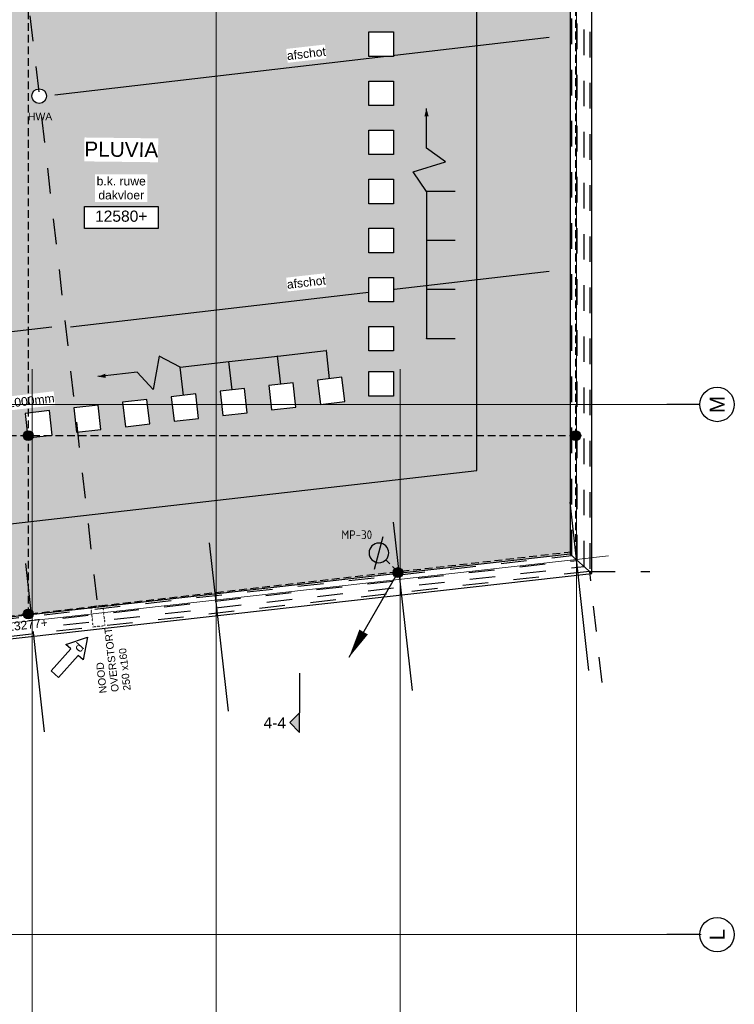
# Model space of a CAD drawing. Extents: x -38005 to 156061, y -31182 to 68140.
# Tile 38 of 48: x 87883 to 102450, y 1984 to 22044. Entities that reach past the tile are written whole.
import ezdxf
from ezdxf.enums import TextEntityAlignment as Align

# ---------------------------------------------------------------- set-up
doc = ezdxf.new("R2010")
doc.units = 0
doc.header["$LTSCALE"] = 50
doc.set_wipeout_variables(frame=1)
for name, pattern in [('HIDDEN2', [4.7625, 3.175, -1.5875]), ('STYLE_01', [0.41664, 0.20828, -0.20836]), ('STYLE_11', [5, 3.888855, -0.416718, 0.277786, -0.416641]), ('STYLE_13', [0.196838, 0.039368, -0.157471])]:
    doc.linetypes.add(name, pattern=pattern)
doc.layers.get('0').update_dxf_attribs({"linetype": 'CONTINUOUS'})
for name, color, linetype in [('AB$1A---_ATTRIB035', 8, 'CONTINUOUS'), ('AB$1A---_ATTRIB050', 8, 'CONTINUOUS'), ('AL$1A---_ALGEMEEN', 8, 'CONTINUOUS'), ('AM$1A---_ARCERING', 8, 'CONTINUOUS'), ('AT$1A---_TEKST025', 8, 'CONTINUOUS'), ('AT$1A---_TEKST035', 8, 'CONTINUOUS'), ('AT$1A---_TEKST070', 8, 'CONTINUOUS'), ('AT$1A---_TEKST100', 8, 'CONTINUOUS'), ('BOUWKUNDIG', 8, 'CONTINUOUS'), ('EL6121--', 3, 'CONTINUOUS')]:
    doc.layers.add(name, color=color, linetype=linetype)
doc.layers.add('stramienen', color=1, linetype='CONTINUOUS', lineweight=15)
doc.styles.add('Arial', font='ARIAL.TTF')
doc.styles.add('BURO-018', font='ISO.shx', dxfattribs={"height": 90})
doc.styles.add('Helvetica', font='txt')
doc.styles.add('ISO18', font='iso', dxfattribs={"height": 180})
doc.styles.get("Standard").update_dxf_attribs({"font": 'ISOCP'})
doc.dimstyles.new('VyA', dxfattribs={"dimtxt": 2.272868, "dimasz": 2.120801, "dimexe": 1.5, "dimexo": 1.59, "dimgap": 0.5, "dimtad": 1, "dimdec": 0, "dimzin": 11, "dimtxsty": 'Arial', "dimblk": 'VW_SLASH', "dimcen": 0, "dimdle": 1, "dimazin": 0, "dimtfac": 0.8, "dimtdec": 0, "dimtix": 1, "dimtmove": 0, "dimatfit": 0, "dimldrblk": 'VW_FILLEDARROW', "dimfxl": 0, "dimfrac": 2, "dimtolj": 1, "dimtzin": 11, "dimarcsym": 0})

# ---------------------------------------------------------------- blocks, each defined once
blk = doc.blocks.new('E00169')
at = {"color": 0, "linetype": 'Continuous'}
blk.add_line((0, 0), (-5, -8.66), dxfattribs=at)
at = {"color": 0, "const_width": 0.5}
blk.add_lwpolyline([(-0.25, 0, 1), (0.25, 0, 1)], format="xyb", close=True, dxfattribs=at)
at = {"color": 0, "linetype": 'Continuous'}
blk.add_lwpolyline([(-5, -8.66, 0, 1, 0), (-3.5, -6.06, 1, 1, 0)], format="xyseb", dxfattribs=at)
blk.add_circle((0, 0), 0.5, dxfattribs=at)
blk = doc.blocks.new('tegel 500x500')
at = {"color": 0}
blk.add_wipeout([(-250, 250), (250, 250), (250, -250), (-250, -250)], dxfattribs=at).dxf.layer = 'AL$1A---_ALGEMEEN'
at = {"layer": 'AL$1A---_ALGEMEEN', "color": 0}
blk.add_lwpolyline([(-250, 250), (250, 250), (250, -250), (-250, -250)], close=True, dxfattribs=at)
blk = doc.blocks.new('hwa dak')
at = {"layer": 'AT$1A---_TEKST100', "insert": (19, -340), "char_height": 151.52, "attachment_point": 2, "line_spacing_factor": 0.967741, "style": 'Arial'}
blk.add_mtext('{\\C256;\\lHWA}', dxfattribs=at)
at = {"color": 0}
blk.add_wipeout([(52, 141), (55, 139), (59, 138), (62, 137), (65, 135), (69, 133), (72, 132), (75, 130), (78, 128), (81, 126), (84, 124), (87, 122), (90, 120), (93, 117), (96, 115), (99, 113), (102, 110), (104, 108), (107, 105), (110, 102), (112, 100), (114, 97), (117, 94), (119, 91), (121, 88), (123, 85), (125, 82), (127, 79), (129, 76), (131, 73), (133, 69), (135, 66), (136, 63), (138, 60), (139, 56), (140, 53), (142, 49), (143, 46), (144, 42), (145, 39), (146, 35), (147, 32), (147, 28), (148, 24), (149, 21), (149, 17), (149, 13), (150, 10), (150, 6), (150, 2), (150, -1), (150, -5), (150, -9), (149, -12), (149, -16), (149, -20), (148, -23), (148, -27), (147, -31), (146, -34), (145, -38), (144, -41), (143, -45), (142, -48), (141, -52), (139, -55), (138, -59), (137, -62), (135, -65), (133, -69), (132, -72), (130, -75), (128, -78), (126, -81), (124, -84), (122, -87), (120, -90), (117, -93), (115, -96), (113, -99), (110, -102), (108, -104), (105, -107), (102, -110), (100, -112), (97, -114), (94, -117), (91, -119), (88, -121), (85, -123), (82, -125), (79, -127), (76, -129), (73, -131), (69, -133), (66, -135), (63, -136), (60, -138), (56, -139), (53, -140), (49, -142), (46, -143), (42, -144), (39, -145), (35, -146), (32, -147), (28, -147), (24, -148), (21, -149), (17, -149), (13, -149), (10, -150), (6, -150), (2, -150), (-1, -150), (-5, -150), (-9, -150), (-12, -149), (-16, -149), (-20, -149), (-23, -148), (-27, -148), (-31, -147), (-34, -146), (-38, -145), (-41, -144), (-45, -143), (-48, -142), (-52, -141), (-55, -139), (-59, -138), (-62, -137), (-65, -135), (-69, -133), (-72, -132), (-75, -130), (-78, -128), (-81, -126), (-84, -124), (-87, -122), (-90, -120), (-93, -117), (-96, -115), (-99, -113), (-102, -110), (-104, -108), (-107, -105), (-110, -102), (-112, -100), (-114, -97), (-117, -94), (-119, -91), (-121, -88), (-123, -85), (-125, -82), (-127, -79), (-129, -76), (-131, -73), (-133, -69), (-135, -66), (-136, -63), (-138, -60), (-139, -56), (-140, -53), (-142, -49), (-143, -46), (-144, -42), (-145, -39), (-146, -35), (-147, -32), (-147, -28), (-148, -24), (-149, -21), (-149, -17), (-149, -13), (-150, -10), (-150, -6), (-150, -2), (-150, 1), (-150, 5), (-150, 9), (-149, 12), (-149, 16), (-149, 20), (-148, 23), (-148, 27), (-147, 31), (-146, 34), (-145, 38), (-144, 41), (-143, 45), (-142, 48), (-141, 52), (-139, 55), (-138, 59), (-137, 62), (-135, 65), (-133, 69), (-132, 72), (-130, 75), (-128, 78), (-126, 81), (-124, 84), (-122, 87), (-120, 90), (-117, 93), (-115, 96), (-113, 99), (-110, 102), (-108, 104), (-105, 107), (-102, 110), (-100, 112), (-97, 114), (-94, 117), (-91, 119), (-88, 121), (-85, 123), (-82, 125), (-79, 127), (-76, 129), (-73, 131), (-69, 133), (-66, 135), (-63, 136), (-60, 138), (-56, 139), (-53, 140), (-49, 142), (-46, 143), (-42, 144), (-39, 145), (-35, 146), (-32, 147), (-28, 147), (-24, 148), (-21, 149), (-17, 149), (-13, 149), (-10, 150), (-6, 150), (-2, 150), (1, 150), (5, 150), (9, 150), (12, 149), (16, 149), (20, 149), (23, 148), (27, 148), (31, 147), (34, 146), (38, 145), (41, 144), (45, 143), (48, 142)], dxfattribs=at).dxf.layer = 'AL$1A---_ALGEMEEN'
at = {"layer": 'AL$1A---_ALGEMEEN', "color": 0}
blk.add_circle((0, 0), 150, dxfattribs=at)
blk = doc.blocks.new('peilmaat plg klein')
at = {"layer": 'AL$1A---_ALGEMEEN', "color": 0, "flags": 1}
for tag, p in [('onderdeel', (-750, -634)), ('patchnr', (-750, -1043)), ('toestelnr', (-750, -1452))]:
    blk.add_attdef(tag, p, '', height=227, dxfattribs=at)
at = {"color": 0}
blk.add_wipeout([(-750, 225), (750, 225), (750, -225), (-750, -225)], dxfattribs=at).dxf.layer = 'AL$1A---_ALGEMEEN'
at = {"layer": 'AL$1A---_ALGEMEEN', "color": 0}
blk.add_lwpolyline([(-750, 225), (750, 225), (750, -225), (-750, -225)], close=True, dxfattribs=at)
at = {"layer": 'AL$1A---_ALGEMEEN', "color": 0, "style": 'Arial'}
blk.add_attdef('peil', text='', height=227, dxfattribs=at).set_placement((0, 141), align=Align.TOP_CENTER)
blk = doc.blocks.new('Group-25')
at = {"layer": 'AL$1A---_ALGEMEEN', "color": 0}
for p, q in [((43098.1453, -19694.7678), (42713.1257, -16266.3192)), ((39502.7462, -20098.5362), (39117.7266, -16670.0876)), ((35752.8184, -20519.6584), (35367.7988, -17091.2098)), ((32002.8906, -20940.7806), (31617.871, -17512.332))]:
    blk.add_line(p, q, dxfattribs=at)
blk = doc.blocks.new('Group-26')
at = {"layer": 'AL$1A---_ALGEMEEN', "color": 0, "xscale": -1, "rotation": 96.52000000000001}
for p in [(36850, -14110), (37844, -13996), (35857, -14223), (33870, -14450), (34863, -14337), (31883, -14677), (32876, -14564)]:
    blk.add_blockref('tegel 500x500', p, dxfattribs=at)
blk = doc.blocks.new('Group-41')
at = {"layer": 'AL$1A---_ALGEMEEN', "color": 0}
blk.add_line((33265, -13686), (33087, -13707), dxfattribs=at)
blk.add_lwpolyline([(34766, -13515), (34338, -13292), (34214, -13971), (33891, -13615), (33176, -13697)], dxfattribs=at)
blk.add_solid([(33087, -13707), (33240, -13648), (33249, -13733)], dxfattribs=at)
blk = doc.blocks.new('VW_SLASH')
at = {"layer": 'AL$1A---_ALGEMEEN', "color": 0, "linetype": 'ByBlock', "lineweight": -2}
blk.add_line((0, 0), (-1, 0), dxfattribs=at)
at = {"layer": 'AL$1A---_ALGEMEEN', "color": 0, "linetype": 'ByBlock', "lineweight": 5}
blk.add_line((0.5, 0.5), (-0.5, -0.5), dxfattribs=at)
blk = doc.blocks.new('*D143')
at = {"layer": 'AL$1A---_ALGEMEEN', "color": 0, "lineweight": -2}
for p, q in [((36756, -13288), (37746, -13175)), ((37814, -13752), (37748, -13173)), ((36820, -13865), (36754, -13286))]:
    blk.add_line(p, q, dxfattribs=at)
at = {"layer": 'AL$1A---_ALGEMEEN', "color": 0, "lineweight": -2, "xscale": 2.12080078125, "yscale": 2.12080078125, "zscale": 2.12080078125}
for p, rotation in [((37748, -13174), 6.517107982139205), ((36754, -13288), 186.5171079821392)]:
    blk.add_blockref('VW_SLASH', p, dxfattribs=dict(at, rotation=rotation))
at = {"layer": 'AT$1A---_TEKST025', "insert": (37248, -13205), "char_height": 2.27, "attachment_point": 5, "rotation": 6.5171, "style": 'Arial'}
blk.add_mtext('\\A1;50000', dxfattribs=at)
blk = doc.blocks.new('VW_FILLEDARROW')
at = {"layer": 'AL$1A---_ALGEMEEN', "color": 0, "lineweight": -2}
blk.add_solid([(0, 0), (0.5, 0.5), (0.5, -0.5)], dxfattribs=at)
blk = doc.blocks.new('*D144')
at = {"layer": 'AL$1A---_ALGEMEEN', "color": 0, "lineweight": -2}
for p, q in [((35827, -13979), (35760, -13400)), ((35763, -13401), (36752, -13288)), ((36820, -13865), (36754, -13286))]:
    blk.add_line(p, q, dxfattribs=at)
at = {"layer": 'AL$1A---_ALGEMEEN', "color": 0, "lineweight": -2, "xscale": 2.12080078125, "yscale": 2.12080078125, "zscale": 2.12080078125}
for p, rotation in [((35761, -13401), 186.5171079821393), ((36754, -13288), 6.517107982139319)]:
    blk.add_blockref('VW_SLASH', p, dxfattribs=dict(at, rotation=rotation))
at = {"layer": 'AT$1A---_TEKST025', "insert": (36254, -13319), "char_height": 2.27, "attachment_point": 5, "rotation": 6.5171, "style": 'Arial'}
blk.add_mtext('\\A1;50000', dxfattribs=at)
blk = doc.blocks.new('*D145')
at = {"layer": 'AL$1A---_ALGEMEEN', "color": 0, "lineweight": -2}
for p, q in [((34769, -13515), (35759, -13402)), ((35827, -13979), (35760, -13400)), ((34833, -14092), (34767, -13513))]:
    blk.add_line(p, q, dxfattribs=at)
at = {"layer": 'AL$1A---_ALGEMEEN', "color": 0, "lineweight": -2, "xscale": 2.12080078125, "yscale": 2.12080078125, "zscale": 2.12080078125}
for p, rotation in [((35761, -13401), 6.517107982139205), ((34767, -13515), 186.5171079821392)]:
    blk.add_blockref('VW_SLASH', p, dxfattribs=dict(at, rotation=rotation))
at = {"layer": 'AT$1A---_TEKST025', "insert": (35261, -13432), "char_height": 2.27, "attachment_point": 5, "rotation": 6.5171, "style": 'Arial'}
blk.add_mtext('\\A1;50000', dxfattribs=at)
blk = doc.blocks.new('Group-43')
at = {"layer": 'AL$1A---_ALGEMEEN', "color": 0}
blk.add_line((39788, -8423), (39788, -8243), dxfattribs=at)
blk.add_lwpolyline([(39788, -9933), (39518, -9533), (40178, -9333), (39788, -9053), (39788, -8333)], dxfattribs=at)
blk.add_solid([(39788, -8243), (39831, -8402), (39745, -8402)], dxfattribs=at)
blk = doc.blocks.new('*D146')
at = {"layer": 'AL$1A---_ALGEMEEN', "color": 0, "lineweight": -2}
for p, q in [((40369, -11935), (39787, -11935)), ((39788, -11937), (39788, -12933)), ((40369, -12935), (39787, -12935))]:
    blk.add_line(p, q, dxfattribs=at)
at = {"layer": 'AL$1A---_ALGEMEEN', "color": 0, "lineweight": -2, "xscale": 2.12080078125, "yscale": 2.12080078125, "zscale": 2.12080078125}
for p, rotation in [((39788, -11935), 90), ((39788, -12935), 270)]:
    blk.add_blockref('VW_SLASH', p, dxfattribs=dict(at, rotation=rotation))
at = {"layer": 'AT$1A---_TEKST025', "insert": (39762, -12435), "char_height": 2.27, "attachment_point": 5, "rotation": 90, "style": 'Arial'}
blk.add_mtext('\\A1;50000', dxfattribs=at)
blk = doc.blocks.new('*D147')
at = {"layer": 'AL$1A---_ALGEMEEN', "color": 0, "lineweight": -2}
for p, q in [((40369, -10935), (39787, -10935)), ((39788, -10937), (39788, -11933)), ((40369, -11935), (39787, -11935))]:
    blk.add_line(p, q, dxfattribs=at)
at = {"layer": 'AL$1A---_ALGEMEEN', "color": 0, "lineweight": -2, "xscale": 2.12080078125, "yscale": 2.12080078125, "zscale": 2.12080078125}
for p, rotation in [((39788, -10935), 90), ((39788, -11935), 270)]:
    blk.add_blockref('VW_SLASH', p, dxfattribs=dict(at, rotation=rotation))
at = {"layer": 'AT$1A---_TEKST025', "insert": (39762, -11435), "char_height": 2.27, "attachment_point": 5, "rotation": 90, "style": 'Arial'}
blk.add_mtext('\\A1;50000', dxfattribs=at)
blk = doc.blocks.new('*D148')
at = {"layer": 'AL$1A---_ALGEMEEN', "color": 0, "lineweight": -2}
for p, q in [((40369, -9935), (39787, -9935)), ((39788, -9937), (39788, -10933)), ((40369, -10935), (39787, -10935))]:
    blk.add_line(p, q, dxfattribs=at)
at = {"layer": 'AL$1A---_ALGEMEEN', "color": 0, "lineweight": -2, "xscale": 2.12080078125, "yscale": 2.12080078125, "zscale": 2.12080078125}
for p, rotation in [((39788, -9935), 90), ((39788, -10935), 270)]:
    blk.add_blockref('VW_SLASH', p, dxfattribs=dict(at, rotation=rotation))
at = {"layer": 'AT$1A---_TEKST025', "insert": (39762, -10435), "char_height": 2.27, "attachment_point": 5, "rotation": 90, "style": 'Arial'}
blk.add_mtext('\\A1;50000', dxfattribs=at)
blk = doc.blocks.new('wijz. pijl 01')
at = {"color": 0}
blk.add_wipeout([(1005, 102), (1005, -102), (405, -102), (405, -234), (0, 0), (405, 234), (405, 102)], dxfattribs=at).dxf.layer = 'AL$1A---_ALGEMEEN'
at = {"layer": 'AL$1A---_ALGEMEEN', "color": 0}
blk.add_lwpolyline([(1005, 102), (1005, -102), (405, -102), (405, -234), (0, 0), (405, 234), (405, 102)], close=True, dxfattribs=at)
at = {"layer": 'AL$1A---_ALGEMEEN', "color": 0, "style": 'Helvetica'}
blk.add_attdef('datum', text='', height=190, dxfattribs=at).set_placement((274, 1), align=Align.MIDDLE_CENTER)
blk = doc.blocks.new('noodoverstort 420')
at = {"layer": 'AL$1A---_ALGEMEEN', "color": 0, "linetype": 'STYLE_13'}
blk.add_lwpolyline([(-400, 120), (20, 120), (20, -120), (-400, -120)], close=True, dxfattribs=at)
at = {"layer": 'AT$1A---_TEKST100', "insert": (-1763, 144), "char_height": 151.52, "attachment_point": 1, "line_spacing_factor": 0.967741, "style": 'Arial'}
blk.add_mtext('{\\C256;\\lNOOD\\POVERSTORT\\P250 x160}', dxfattribs=at)
blk = doc.blocks.new('Group-49')
at = {"layer": 'AL$1A---_ALGEMEEN', "color": 0, "rotation": 96.40168669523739}
blk.add_blockref('noodoverstort 420', (33070, -18399), dxfattribs=at)
blk = doc.blocks.new('Group-50')
at = {"color": 0, "linetype": 'Continuous'}
for points in [[(45712, -13925), (45721, -13925), (45730, -13925), (45738, -13926), (45747, -13927), (45755, -13928), (45764, -13929), (45772, -13930), (45781, -13932), (45789, -13934), (45797, -13935), (45806, -13938), (45814, -13940), (45822, -13943), (45830, -13945), (45838, -13948), (45846, -13952), (45854, -13955), (45862, -13959), (45870, -13962), (45877, -13966), (45885, -13970), (45892, -13975), (45900, -13979), (45907, -13984), (45914, -13989), (45921, -13994), (45928, -13999), (45934, -14004), (45941, -14010), (45947, -14016), (45954, -14022), (45960, -14028), (45966, -14034), (45972, -14040), (45977, -14046), (45983, -14053), (45988, -14060), (45993, -14067), (45999, -14073), (46003, -14081), (46008, -14088), (46013, -14095), (46017, -14102), (46021, -14110), (46025, -14118), (46029, -14125), (46032, -14133), (46036, -14141), (46039, -14149), (46042, -14157), (46045, -14165), (46047, -14173), (46050, -14182), (46052, -14190), (46054, -14198), (46056, -14207), (46057, -14215), (46059, -14224), (46060, -14232), (46061, -14241), (46061, -14249), (46062, -14258), (46062, -14266), (46062, -14275), (46062, -14284), (46062, -14292), (46061, -14301), (46061, -14309), (46060, -14318), (46059, -14326), (46057, -14335), (46056, -14343), (46054, -14352), (46052, -14360), (46050, -14368), (46047, -14377), (46045, -14385), (46042, -14393), (46039, -14401), (46036, -14409), (46032, -14417), (46029, -14425), (46025, -14432), (46021, -14440), (46017, -14448), (46013, -14455), (46008, -14462), (46003, -14469), (45999, -14477), (45993, -14483), (45988, -14490), (45983, -14497), (45977, -14504), (45972, -14510), (45966, -14516), (45960, -14522), (45954, -14528), (45947, -14534), (45941, -14540), (45934, -14546), (45928, -14551), (45921, -14556), (45914, -14561), (45907, -14566), (45900, -14571), (45892, -14575), (45885, -14580), (45877, -14584), (45870, -14588), (45862, -14591), (45854, -14595), (45846, -14598), (45838, -14602), (45830, -14605), (45822, -14607), (45814, -14610), (45806, -14612), (45797, -14615), (45789, -14616), (45781, -14618), (45772, -14620), (45764, -14621), (45755, -14622), (45747, -14623), (45738, -14624), (45730, -14625), (45721, -14625), (45712, -14625), (45704, -14625), (45695, -14625), (45687, -14624), (45678, -14623), (45670, -14622), (45661, -14621), (45653, -14620), (45644, -14618), (45636, -14616), (45627, -14615), (45619, -14612), (45611, -14610), (45603, -14607), (45594, -14605), (45586, -14602), (45578, -14598), (45571, -14595), (45563, -14591), (45555, -14588), (45547, -14584), (45540, -14580), (45532, -14575), (45525, -14571), (45518, -14566), (45511, -14561), (45504, -14556), (45497, -14551), (45490, -14546), (45484, -14540), (45477, -14534), (45471, -14528), (45465, -14522), (45459, -14516), (45453, -14510), (45447, -14504), (45442, -14497), (45436, -14490), (45431, -14483), (45426, -14477), (45421, -14469), (45417, -14462), (45412, -14455), (45408, -14448), (45404, -14440), (45400, -14432), (45396, -14425), (45392, -14417), (45389, -14409), (45386, -14401), (45383, -14393), (45380, -14385), (45377, -14377), (45375, -14368), (45373, -14360), (45371, -14352), (45369, -14343), (45368, -14335), (45366, -14326), (45365, -14318), (45364, -14309), (45363, -14301), (45363, -14292), (45362, -14284), (45362, -14275), (45362, -14266), (45363, -14258), (45363, -14249), (45364, -14241), (45365, -14232), (45366, -14224), (45368, -14215), (45369, -14207), (45371, -14198), (45373, -14190), (45375, -14182), (45377, -14173), (45380, -14165), (45383, -14157), (45386, -14149), (45389, -14141), (45392, -14133), (45396, -14125), (45400, -14118), (45404, -14110), (45408, -14102), (45412, -14095), (45417, -14088), (45421, -14081), (45426, -14073), (45431, -14067), (45436, -14060), (45442, -14053), (45447, -14046), (45453, -14040), (45459, -14034), (45465, -14028), (45471, -14022), (45477, -14016), (45484, -14010), (45490, -14004), (45497, -13999), (45504, -13994), (45511, -13989), (45518, -13984), (45525, -13979), (45532, -13975), (45540, -13970), (45547, -13966), (45555, -13962), (45563, -13959), (45571, -13955), (45578, -13952), (45586, -13948), (45594, -13945), (45603, -13943), (45611, -13940), (45619, -13938), (45627, -13935), (45636, -13934), (45644, -13932), (45653, -13930), (45661, -13929), (45670, -13928), (45678, -13927), (45687, -13926), (45695, -13925), (45704, -13925)], [(45712, -24725), (45721, -24725), (45730, -24725), (45738, -24726), (45747, -24727), (45755, -24728), (45764, -24729), (45772, -24730), (45781, -24732), (45789, -24734), (45797, -24735), (45806, -24738), (45814, -24740), (45822, -24743), (45830, -24745), (45838, -24748), (45846, -24752), (45854, -24755), (45862, -24759), (45870, -24762), (45877, -24766), (45885, -24770), (45892, -24775), (45900, -24779), (45907, -24784), (45914, -24789), (45921, -24794), (45928, -24799), (45934, -24804), (45941, -24810), (45947, -24816), (45954, -24822), (45960, -24828), (45966, -24834), (45972, -24840), (45977, -24846), (45983, -24853), (45988, -24860), (45993, -24867), (45999, -24873), (46003, -24881), (46008, -24888), (46013, -24895), (46017, -24902), (46021, -24910), (46025, -24918), (46029, -24925), (46032, -24933), (46036, -24941), (46039, -24949), (46042, -24957), (46045, -24965), (46047, -24973), (46050, -24982), (46052, -24990), (46054, -24998), (46056, -25007), (46057, -25015), (46059, -25024), (46060, -25032), (46061, -25041), (46061, -25049), (46062, -25058), (46062, -25066), (46062, -25075), (46062, -25084), (46062, -25092), (46061, -25101), (46061, -25109), (46060, -25118), (46059, -25126), (46057, -25135), (46056, -25143), (46054, -25152), (46052, -25160), (46050, -25168), (46047, -25177), (46045, -25185), (46042, -25193), (46039, -25201), (46036, -25209), (46032, -25217), (46029, -25225), (46025, -25232), (46021, -25240), (46017, -25248), (46013, -25255), (46008, -25262), (46003, -25269), (45999, -25277), (45993, -25283), (45988, -25290), (45983, -25297), (45977, -25304), (45972, -25310), (45966, -25316), (45960, -25322), (45954, -25328), (45947, -25334), (45941, -25340), (45934, -25346), (45928, -25351), (45921, -25356), (45914, -25361), (45907, -25366), (45900, -25371), (45892, -25375), (45885, -25380), (45877, -25384), (45870, -25388), (45862, -25391), (45854, -25395), (45846, -25398), (45838, -25402), (45830, -25405), (45822, -25407), (45814, -25410), (45806, -25412), (45797, -25415), (45789, -25416), (45781, -25418), (45772, -25420), (45764, -25421), (45755, -25422), (45747, -25423), (45738, -25424), (45730, -25425), (45721, -25425), (45712, -25425), (45704, -25425), (45695, -25425), (45687, -25424), (45678, -25423), (45670, -25422), (45661, -25421), (45653, -25420), (45644, -25418), (45636, -25416), (45627, -25415), (45619, -25412), (45611, -25410), (45603, -25407), (45594, -25405), (45586, -25402), (45578, -25398), (45571, -25395), (45563, -25391), (45555, -25388), (45547, -25384), (45540, -25380), (45532, -25375), (45525, -25371), (45518, -25366), (45511, -25361), (45504, -25356), (45497, -25351), (45490, -25346), (45484, -25340), (45477, -25334), (45471, -25328), (45465, -25322), (45459, -25316), (45453, -25310), (45447, -25304), (45442, -25297), (45436, -25290), (45431, -25283), (45426, -25277), (45421, -25269), (45417, -25262), (45412, -25255), (45408, -25248), (45404, -25240), (45400, -25232), (45396, -25225), (45392, -25217), (45389, -25209), (45386, -25201), (45383, -25193), (45380, -25185), (45377, -25177), (45375, -25168), (45373, -25160), (45371, -25152), (45369, -25143), (45368, -25135), (45366, -25126), (45365, -25118), (45364, -25109), (45363, -25101), (45363, -25092), (45362, -25084), (45362, -25075), (45362, -25066), (45363, -25058), (45363, -25049), (45364, -25041), (45365, -25032), (45366, -25024), (45368, -25015), (45369, -25007), (45371, -24998), (45373, -24990), (45375, -24982), (45377, -24973), (45380, -24965), (45383, -24957), (45386, -24949), (45389, -24941), (45392, -24933), (45396, -24925), (45400, -24918), (45404, -24910), (45408, -24902), (45412, -24895), (45417, -24888), (45421, -24881), (45426, -24873), (45431, -24867), (45436, -24860), (45442, -24853), (45447, -24846), (45453, -24840), (45459, -24834), (45465, -24828), (45471, -24822), (45477, -24816), (45484, -24810), (45490, -24804), (45497, -24799), (45504, -24794), (45511, -24789), (45518, -24784), (45525, -24779), (45532, -24775), (45540, -24770), (45547, -24766), (45555, -24762), (45563, -24759), (45571, -24755), (45578, -24752), (45586, -24748), (45594, -24745), (45603, -24743), (45611, -24740), (45619, -24738), (45627, -24735), (45636, -24734), (45644, -24732), (45653, -24730), (45661, -24729), (45670, -24728), (45678, -24727), (45687, -24726), (45695, -24725), (45704, -24725)]]:
    blk.add_wipeout(points, dxfattribs=at).dxf.layer = 'AL$1A---_ALGEMEEN'
at = {"layer": 'AL$1A---_ALGEMEEN', "color": 1, "linetype": 'Continuous'}
for p, q in [((45359, -14275), (44684, -14275)), ((45359, -25075), (44684, -25075))]:
    blk.add_line(p, q, dxfattribs=at)
for centre in [(45712, -14275), (45712, -25075)]:
    blk.add_circle(centre, 350, dxfattribs=at)
at = {"layer": 'AT$1A---_TEKST100', "color": 1, "char_height": 303, "attachment_point": 5, "rotation": 90, "line_spacing_factor": 0.967741, "style": 'Arial'}
for s, insert in [('{\\C1;\\lM}', (45712, -14275)), ('{\\C1;\\lL}', (45712, -25075))]:
    blk.add_mtext(s, dxfattribs=dict(at, insert=insert))
blk = doc.blocks.new('drsnd pijl')
at = {"layer": 'AM$1A---_ARCERING', "linetype": 'Continuous', "lineweight": 0}
blk.add_hatch(color=256, dxfattribs=at).paths.add_polyline_path([(1005, 442), (200, 442), (0, 242), (-200, 442), (200, 442)])
at = {"layer": 'AL$1A---_ALGEMEEN', "color": 0}
blk.add_lwpolyline([(1005, 442), (200, 442), (0, 242), (-200, 442), (200, 442)], dxfattribs=at)
at = {"layer": 'AL$1A---_ALGEMEEN', "color": 0, "style": 'Arial'}
blk.add_attdef('peil', text='', height=227, rotation=90, dxfattribs=at).set_placement((170, -290), align=Align.BOTTOM_LEFT)
at = {"layer": 'AL$1A---_ALGEMEEN', "color": 0, "flags": 1}
blk.add_attdef('onderdeel', (-200, -700), '', height=227, dxfattribs=at)
blk = doc.blocks.new('E00438')
at = {"color": 0, "linetype": 'Continuous'}
blk.add_line((-0.87, -1.5), (0.87, 1.5), dxfattribs=at)
at = {"color": 0}
blk.add_circle((0, 0), 1, dxfattribs=at)
at = {"color": 0, "linetype": 'Continuous', "style": 'BURO-018', "flags": 1}
blk.add_attdef('E_MATCODE', text='', height=1.8, dxfattribs=at).set_placement((0, 0), align=Align.MIDDLE)
blk = doc.blocks.new('030201')
at = {"color": 0, "const_width": 0.5}
blk.add_lwpolyline([(-0.25, 0, 1), (0.25, 0, 1)], format="xyb", close=True, dxfattribs=at)
at = {"color": 0, "linetype": 'Continuous'}
blk.add_circle((0, 0), 0.5, dxfattribs=at)
at = {"color": 0, "linetype": 'Continuous', "style": 'BURO-018', "flags": 1}
blk.add_attdef('E_MATCODE', text='', height=1.8, dxfattribs=at).set_placement((0, 0), align=Align.MIDDLE)
blk = doc.blocks.new('Group-42')
at = {"layer": 'AL$1A---_ALGEMEEN', "color": 0}
blk.add_blockref('Group-41', (0, 0), dxfattribs=at)
for p1, p2, picture, middle in [((36820.311, -13866.689), (37813.849, -13753.189), '*D143', (37247.991, -13205.157)), ((34833.235, -14093.688), (35826.773, -13980.188), '*D145', (35260.915, -13432.157)), ((35826.773, -13980.188), (36820.311, -13866.689), '*D144', (36254.453, -13318.657))]:
    dim = blk.add_aligned_dim(p1=p1, p2=p2, distance=582.555, dimstyle='VyA', override={"dimtxt": 2.272868, "dimgap": 25, "dimlfac": 50, "dimpost": '<>', "dimtxsty": 'Arial', "dimtmove": 2}, dxfattribs=at)
    dim.commit()
    dim.dimension.update_dxf_attribs({"geometry": picture, "text_midpoint": middle})
blk = doc.blocks.new('Group-44')
at = {"layer": 'AL$1A---_ALGEMEEN', "color": 0}
blk.add_blockref('Group-43', (0, 0), dxfattribs=at)
for base, p1, p2, picture, middle in [((39788.031, -10934.999), (40370.585, -9934.999), (40370.585, -10934.999), '*D148', (39761.87, -10434.999)), ((39788.031, -11934.999), (40370.585, -10934.999), (40370.585, -11934.999), '*D147', (39761.87, -11434.999)), ((39788.031, -12934.999), (40370.585, -11934.999), (40370.585, -12934.999), '*D146', (39761.87, -12434.999))]:
    dim = blk.add_linear_dim(base=base, p1=p1, p2=p2, angle=90, dimstyle='VyA', override={"dimtxt": 2.272868, "dimgap": 25, "dimlfac": 50, "dimpost": '<>', "dimtxsty": 'Arial', "dimtmove": 2}, dxfattribs=at)
    dim.commit()
    dim.dimension.update_dxf_attribs({"geometry": picture, "text_midpoint": middle})
blk = doc.blocks.new('200254 W 213 09-03-2007')
at = {"layer": 'AM$1A---_ARCERING', "linetype": 'Continuous', "lineweight": 0}
blk.add_hatch(color=9, dxfattribs=at).paths.add_polyline_path([(20519.87, 3945.85), (20519.87, 3526.05), (20168.06, 3525.49), (19424.07, 3526.05), (19424.07, 3945.85), (19233.75, 3945.85), (19233.75, 3346.25), (18987.13, 3346.24), (18987.13, 3267.64), (18955.33, 3267.64), (18955.33, 3009.54), (19478.27, 3068.27), (19479.08, 3061.62), (19565.7, 3071.35), (19564.89, 3078), (19997.73, 3126.6), (19997.29, 3130.53), (20095.18, 3141.59), (20095.64, 3137.6), (20528.41, 3186.2), (20529.15, 3179.54), (20615.71, 3189.27), (20614.96, 3195.92), (21016.33, 3240.99), (21016.33, 3945.85), (20717.81, 3945.85), (20717.81, 3736.65), (20608.05, 3736.65), (20608.05, 3945.85)])
at = {"layer": 'AL$1A---_ALGEMEEN', "xscale": 0.02, "yscale": 0.02, "zscale": 0.02}
blk.add_blockref('Group-50', (20161.97, 3587.45), dxfattribs=at)
at = {"layer": 'stramienen', "linetype": 'STYLE_11', "ltscale": 50}
blk.add_line((18923.73, 3085.95), (21069.72, 3085.95), dxfattribs=at)
blk.add_wipeout([(21025.13, 3954.65), (21025.13, 3233.13), (20624.68, 3188.16), (20625.52, 3180.71), (20605.21, 3178.43), (20605.62, 3174.85), (20542.15, 3167.72), (20541.78, 3171.3), (20521.47, 3169.02), (20520.64, 3176.48), (20087.84, 3127.87), (20087.4, 3131.85), (20007.01, 3122.82), (20007.46, 3118.85), (19987.91, 3116.65), (19987.91, 3125.5), (19997.73, 3126.6), (19997.3, 3130.58), (20095.18, 3141.59), (20095.64, 3137.6), (20528.41, 3186.2), (20529.15, 3179.54), (20615.71, 3189.27), (20614.96, 3195.92), (21016.33, 3240.99), (21016.32, 3945.85), (20519.87, 3945.85), (20519.87, 3526.05), (20511.07, 3526.05), (19987.91, 3526.05), (19987.91, 3534.85), (20511.07, 3534.85), (20511.07, 3954.65)]).dxf.layer = 'AL$1A---_ALGEMEEN'
at = {"layer": 'AL$1A---_ALGEMEEN', "linetype": 'STYLE_01'}
for p, q in [((21016.99, 3240.43), (21016.99, 3946.37)), ((21019.21, 3238.44), (21019.21, 3946.37)), ((20615.51, 3195.34), (21016.99, 3240.43)), ((20623.12, 3193.96), (21019.21, 3238.44)), ((21029.33, 3188.7), (21024.25, 3233.95)), ((21024.25, 3233.94), (21048.73, 3233.94))]:
    blk.add_line(p, q, dxfattribs=at)
at = {"layer": 'AL$1A---_ALGEMEEN'}
for p, q in [((20806.23, 3428.18), (21007.73, 3451.58)), ((20812.61, 3333.58), (21007.73, 3356.24)), ((20804.95, 3333.44), (20599.73, 3309.61)), ((21025.13, 3233.13), (21016.33, 3240.99))]:
    blk.add_line(p, q, dxfattribs=at)
at = {"layer": 'AL$1A---_ALGEMEEN', "flags": 128}
for points in [[(19574.68, 3070.24), (20007.46, 3118.85), (20007.01, 3122.82), (20087.4, 3131.85), (20087.84, 3127.87), (20520.64, 3176.48), (20521.47, 3169.02), (20541.78, 3171.3), (20542.15, 3167.72), (20605.62, 3174.85), (20605.21, 3178.43), (20625.52, 3180.71), (20624.68, 3188.16), (21025.13, 3233.13), (21025.13, 3954.65), (20511.07, 3954.65), (20511.07, 3534.85), (19432.87, 3534.85)], [(19424.07, 3526.05), (20511.07, 3526.05), (20519.87, 3526.05), (20519.87, 3945.85), (21016.32, 3945.85), (21016.33, 3240.99), (20614.96, 3195.92), (20615.71, 3189.27), (20529.15, 3179.54), (20528.41, 3186.2), (20095.64, 3137.6), (20095.18, 3141.59), (19997.3, 3130.58), (19997.73, 3126.6), (19564.95, 3078.01)]]:
    blk.add_lwpolyline(points, dxfattribs=at)
at = {"layer": 'AL$1A---_ALGEMEEN'}
for points in [[(20806.23, 3428.18), (20813.96, 3431.15), (20814.41, 3426.88)], [(20804.95, 3333.44), (20797.22, 3330.47), (20796.77, 3334.73)], [(20812.61, 3333.58), (20820.35, 3336.55), (20820.79, 3332.29)]]:
    blk.add_solid(points, dxfattribs=at)
at = {"layer": 'stramienen', "linetype": 'STYLE_11', "ltscale": 50}
for p, q in [((21018.85, 2695.43), (21018.85, 4240.03)), ((20946.95, 2737.41), (20946.95, 3316.41))]:
    blk.add_line(p, q, dxfattribs=at)
at = {"layer": 'AL$1A---_ALGEMEEN', "xscale": 0.02, "yscale": 0.02, "zscale": 0.02}
for name in ['Group-44', 'Group-25']:
    blk.add_blockref(name, (20161.97, 3587.45), dxfattribs=at)
blk.add_blockref('hwa dak', (20799.83, 3427.6), dxfattribs=at)
at = {"layer": 'AL$1A---_ALGEMEEN', "xscale": 0.02, "yscale": 0.02, "zscale": 0.02, "rotation": 90}
blk.add_blockref('tegel 500x500', (20939.25, 3310.4), dxfattribs=at)
blk.add_wipeout([(20822.59, 3384.42), (20843.98, 3384.42), (20843.98, 3395.78), (20822.59, 3395.78)]).dxf.layer = 'AL$1A---_ALGEMEEN'
at = {"layer": 'AL$1A---_ALGEMEEN'}
ref = blk.add_blockref('peilmaat plg klein', (20833.28, 3378.14), dxfattribs=dict(at, xscale=0.02, yscale=0.02, zscale=0.02))
ref.add_attrib('peil', '12580+', dxfattribs={"layer": 'AB$1A---_ATTRIB050', "height": 4.546, "style": 'Arial'}).set_placement((20833.28, 3380.96), align=Align.TOP_CENTER)
at = {"layer": 'AT$1A---_TEKST035', "insert": (20833.28, 3390.1), "char_height": 3.5356, "attachment_point": 5, "line_spacing_factor": 0.967741, "style": 'Arial'}
blk.add_mtext('{\\C256;\\lb.k. ruwe \\Pdakvloer }', dxfattribs=at)
at = {"layer": 'AL$1A---_ALGEMEEN', "linetype": 'STYLE_01'}
for points in [[(20511.97, 3953.75), (21024.25, 3953.75), (21024.25, 3233.95), (20623.68, 3188.95), (20623.68, 3188.95)], [(20623.45, 3191.18), (21021.99, 3235.97), (21021.99, 3951.49), (21012.15, 3951.49)]]:
    blk.add_lwpolyline(points, dxfattribs=at)
at = {"layer": 'AL$1A---_ALGEMEEN', "xscale": 0.02, "yscale": 0.02, "zscale": 0.02}
blk.add_blockref('Group-26', (20161.97, 3587.45), dxfattribs=at)
at = {"layer": 'AL$1A---_ALGEMEEN', "linetype": 'STYLE_01'}
blk.add_line((20767.7, 3708.75), (20823.57, 3219.88), dxfattribs=at)
at = {"layer": 'AL$1A---_ALGEMEEN'}
blk.add_lwpolyline([(20557.97, 3487.95), (19385.97, 3487.95), (19385.97, 3907.75), (19271.95, 3907.75), (19271.95, 3307.75), (19025.23, 3307.75), (19025.23, 3280.7), (18993.13, 3280.7), (18993.13, 3048.07), (20978.25, 3275.06), (20978.25, 3907.75), (20759.97, 3907.75), (20760.09, 3702.45), (20557.97, 3702.45)], close=True, dxfattribs=at)
at = {"layer": 'stramienen', "linetype": 'STYLE_11', "ltscale": 50}
blk.add_line((20871.95, 2695.43), (20871.95, 4240.03), dxfattribs=at)
at = {"layer": 'AL$1A---_ALGEMEEN', "xscale": 0.02, "yscale": 0.02, "zscale": 0.02}
blk.add_blockref('Group-42', (20161.97, 3587.45), dxfattribs=at)
at = {"layer": 'AL$1A---_ALGEMEEN'}
ref = blk.add_blockref('drsnd pijl', (20897.11, 3172.31), dxfattribs=dict(at, xscale=-0.02, yscale=0.02, zscale=0.02, rotation=270))
ref.add_attrib('peil', '4-4', dxfattribs={"layer": 'AB$1A---_ATTRIB050', "height": 4.546, "style": 'Arial'}).set_placement((20891.3, 3168.6), align=Align.BOTTOM_LEFT)
at = {"layer": 'AL$1A---_ALGEMEEN', "xscale": 0.02, "yscale": 0.02, "zscale": 0.02, "rotation": 90}
for p in [(20939.25, 3448.75), (20939.25, 3428.75), (20939.25, 3408.75), (20939.25, 3388.75), (20939.25, 3368.75), (20939.25, 3348.75), (20939.25, 3328.75)]:
    blk.add_blockref('tegel 500x500', p, dxfattribs=at)
for points in [[(20901.15, 3441.18), (20916.95, 3442.98), (20916.31, 3448.63), (20900.51, 3446.82)], [(20818.2, 3401.01), (20848.25, 3400.65), (20848.37, 3410.38), (20818.31, 3410.75)], [(20901.15, 3347.97), (20916.95, 3349.78), (20916.31, 3355.42), (20900.51, 3353.62)]]:
    blk.add_wipeout(points).dxf.layer = 'AL$1A---_ALGEMEEN'
at = {"linetype": 'Continuous'}
for points in [[(20633.47, 3281.91), (20806.39, 3301.67), (20805.75, 3307.32), (20632.83, 3287.55)], [(20768.02, 3206.22), (20803.61, 3210.21), (20802.97, 3215.86), (20767.39, 3211.86)]]:
    blk.add_wipeout(points, dxfattribs=at).dxf.layer = 'AL$1A---_ALGEMEEN'
at = {"layer": 'stramienen', "linetype": 'STYLE_11', "ltscale": 50}
for p, q in [((20796.95, 2737.41), (20796.95, 3316.41)), ((18923.73, 3301.95), (21069.22, 3301.95))]:
    blk.add_line(p, q, dxfattribs=at)
at = {"layer": 'AT$1A---_TEKST035', "char_height": 3.5356, "line_spacing_factor": 0.967741, "style": 'Arial'}
for s, insert, attachment_point, rotation in [('{\\C256;\\lafschot}', (20908.73, 3444.9), 5, 6.52), ('{\\C256;\\lafschot}', (20908.73, 3351.7), 5, 6.52), ('{\\C256;\\lmarkeringstegels 500x500(kleur geel) op 4m afstand van dakrand hoh 1000mm}', (20632.94, 3286.6), 1, 6.52), ('{\\C256;\\ldakrand 13277+}', (20767.5, 3210.91), 1, 6.41)]:
    blk.add_mtext(s, dxfattribs=dict(at, insert=insert, attachment_point=attachment_point, rotation=rotation))
at = {"layer": 'AT$1A---_TEKST070', "insert": (20818.29, 3409.1), "char_height": 6.061, "attachment_point": 1, "rotation": 359.3036, "line_spacing_factor": 0.967741, "style": 'Arial'}
blk.add_mtext('{\\C256;\\lPLUVIA}', dxfattribs=at)
at = {"layer": 'AL$1A---_ALGEMEEN'}
ref = blk.add_blockref('wijz. pijl 01', (20819.59, 3207.11), dxfattribs=dict(at, xscale=0.02, yscale=0.02, zscale=0.02, rotation=228.3301127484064))
ref.add_attrib('datum', 'd', dxfattribs={"layer": 'AB$1A---_ATTRIB035', "height": 3.8, "rotation": 48.3301, "style": 'Helvetica'}).set_placement((20815.98, 3203), align=Align.MIDDLE_CENTER)
at = {"layer": 'stramienen', "linetype": 'STYLE_11', "ltscale": 50}
blk.add_line((18888.74, 2999.55), (21031.95, 3240.24), dxfattribs=at)
at = {"layer": 'AL$1A---_ALGEMEEN', "xscale": 0.02, "yscale": 0.02, "zscale": 0.02}
blk.add_blockref('Group-49', (20161.97, 3587.45), dxfattribs=at)

msp = doc.modelspace()

# ---------------------------------------------------------------- block references
at = {"layer": 'BOUWKUNDIG', "xscale": 50, "yscale": 50, "zscale": 50}
msp.add_blockref('200254 W 213 09-03-2007', (-951711, -150893), dxfattribs=at)

# ---------------------------------------------------------------- next in the draw order: linework, layer by layer
at = {"layer": 'EL6121--', "color": 5, "linetype": 'HIDDEN2'}
for p, q in [((88057, 46503), (88057, 9938)), ((99218, 11166), (99218, 46505)), ((9794, 13571), (99218, 13571)), ((-4172, -610), (99218, 11214)), ((95594, 10793), (95346, 11041))]:
    msp.add_line(p, q, dxfattribs=at)

# ---------------------------------------------------------------- next in the draw order: block references
at = {"layer": 'EL6121--', "xscale": 200, "yscale": 200, "zscale": 200}
for p, rotation in [((88057, 13571), 270), ((99218, 13571), 270), ((88057, 9938), 90)]:
    msp.add_blockref('030201', p, dxfattribs=dict(at, rotation=rotation))
at = {"layer": 'EL6121--'}
ref = msp.add_blockref('E00438', (95205, 11182), dxfattribs=dict(at, xscale=-200.0000000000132, yscale=200, zscale=200, rotation=315))
ref.add_attrib('E_MATCODE', 'MP-30', dxfattribs={"layer": '0', "color": 1, "linetype": 'Continuous', "height": 180, "style": 'ISO18'}).set_placement((94754, 11551), align=Align.MIDDLE)
at = {"layer": 'EL6121--', "xscale": 200, "yscale": 200, "zscale": 200}
msp.add_blockref('E00169', (95594, 10781), dxfattribs=at)

doc.saveas('drawing.dxf')
